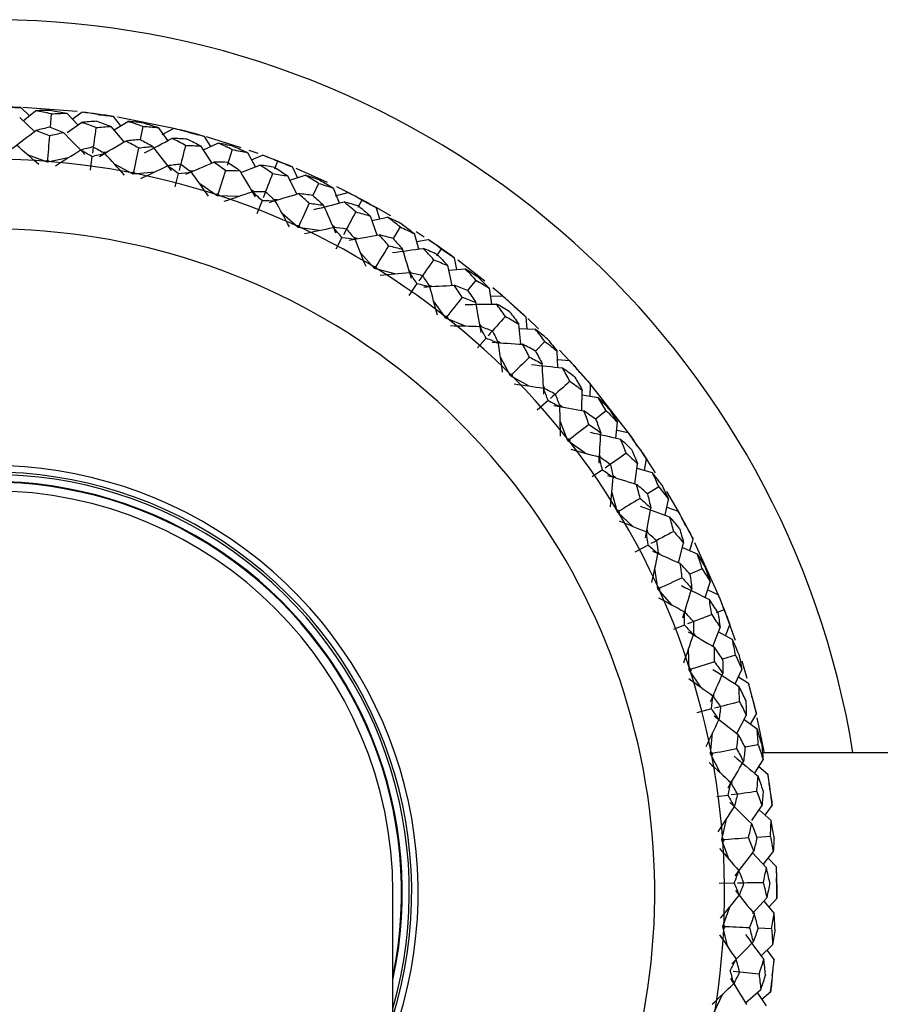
# Paper-space layout '_Top' of a CAD drawing. Header units: millimetres. Extents: x -25 to 96, y -233 to 25.
# Tile 5 of 7: x 1 to 25, y -3 to 25. Entities that reach past the tile are written whole.
import ezdxf

# ---------------------------------------------------------------- set-up
doc = ezdxf.new("R2010")
doc.units = ezdxf.units.MM

psp = doc.layouts.new('_Top')

# ---------------------------------------------------------------- linework, layer by layer
at = {"color": 7, "linetype": 'Continuous', "lineweight": 25}
for p, q in [((1.089, 22.247), (0.845, 22.484)), ((2.46, 22.365), (0.905, 22.482)), ((0.908, 22.103), (1.267, 22.39)), ((1.711, 22.303), (1.682, 21.92)), ((2.474, 21.983), (2.163, 22.321)), ((2.318, 22.153), (2.594, 22.35)), ((1.234, 21.795), (0.813, 22.194)), ((2.168, 21.772), (2.582, 22.058)), ((3.712, 21.962), (3.499, 22.226)), ((3.516, 21.841), (3.906, 22.083)), ((5.226, 21.885), (3.613, 22.208)), ((3.803, 21.496), (3.432, 21.942)), ((4.337, 21.944), (4.262, 21.567)), ((5.056, 21.536), (4.788, 21.909)), ((4.897, 21.71), (5.219, 21.886)), ((6.075, 21.271), (6.491, 21.466)), ((6.284, 21.369), (6.103, 21.657)), ((7.159, 21.331), (6.16, 21.64)), ((3.303, 21.204), (3.2, 21.196)), ((6.319, 20.895), (6.003, 21.382)), ((6.902, 21.277), (6.755, 20.825)), ((7.568, 20.787), (7.345, 21.189)), ((7.644, 21.162), (7.386, 21.253)), ((1.605, 20.916), (1.039, 21.129)), ((1.665, 20.937), (1.548, 20.946)), ((2.196, 21.041), (1.605, 20.916)), ((2.882, 21.083), (2.828, 20.69)), ((7.456, 20.989), (7.771, 21.115)), ((8.195, 20.945), (8.107, 20.72)), ((4.067, 20.579), (3.531, 20.858)), ((4.13, 20.593), (4.014, 20.616)), ((4.669, 20.633), (4.067, 20.579)), ((5.355, 20.594), (5.256, 20.213)), ((5.788, 20.665), (5.684, 20.669)), ((7.149, 20.626), (7.691, 20.834)), ((8.767, 20.476), (8.621, 20.783)), ((9.624, 20.338), (8.729, 20.738)), ((8.746, 20.001), (8.49, 20.522)), ((8.548, 20.404), (8.984, 20.548)), ((9.37, 20.311), (9.209, 19.963)), ((6.472, 19.954), (5.973, 20.294)), ((7.531, 20.07), (7.444, 20.127)), ((9.973, 19.746), (9.8, 20.171)), ((9.859, 19.952), (10.214, 20.048)), ((10.22, 20.045), (9.895, 20.208)), ((6.536, 19.96), (6.424, 19.996)), ((7.077, 19.936), (6.472, 19.954)), ((7.753, 19.817), (7.605, 19.438)), ((8.191, 19.835), (8.089, 19.852)), ((10.615, 19.829), (10.501, 19.616)), ((11.127, 19.295), (11.019, 19.617)), ((11.437, 19.377), (11.022, 19.616)), ((8.787, 19.048), (8.331, 19.445)), ((11.05, 18.826), (10.857, 19.374)), ((10.901, 19.249), (11.351, 19.341)), ((8.851, 19.047), (8.744, 19.096)), ((9.385, 18.959), (8.787, 19.048)), ((9.852, 19.039), (9.772, 19.106)), ((11.706, 19.061), (11.505, 18.733)), ((12.401, 18.774), (12.172, 18.924)), ((10.043, 18.76), (9.862, 18.424)), ((10.48, 18.727), (10.38, 18.756)), ((12.239, 18.428), (12.117, 18.87)), ((12.178, 18.65), (12.514, 18.699)), ((12.885, 18.434), (12.747, 18.236)), ((10.978, 17.875), (10.573, 18.323)), ((13.331, 17.844), (13.262, 18.176)), ((14.132, 17.509), (13.356, 18.107)), ((11.042, 17.866), (10.941, 17.928)), ((11.561, 17.716), (10.978, 17.875)), ((12.034, 17.74), (11.963, 17.816)), ((13.199, 17.387), (13.072, 17.954)), ((13.101, 17.825), (13.559, 17.863)), ((13.878, 17.542), (13.64, 17.241)), ((12.191, 17.441), (11.953, 17.101)), ((12.621, 17.356), (12.525, 17.396)), ((14.332, 16.851), (14.264, 17.305)), ((14.642, 17.084), (14.364, 17.318)), ((13.015, 16.451), (12.666, 16.944)), ((14.298, 17.079), (14.637, 17.088)), ((13.077, 16.435), (12.985, 16.508)), ((13.576, 16.224), (13.015, 16.451)), ((15.348, 16.142), (15.318, 16.48)), ((15.669, 16.148), (15.362, 16.439)), ((14.048, 16.192), (13.987, 16.276)), ((15.163, 15.704), (15.104, 16.281)), ((15.117, 16.15), (15.576, 16.134)), ((14.168, 15.877), (13.923, 15.602)), ((14.585, 15.742), (14.495, 15.793)), ((15.856, 15.778), (15.584, 15.507)), ((16.553, 15.24), (16.276, 15.535)), ((14.87, 14.796), (14.581, 15.327)), ((16.225, 15.038), (16.21, 15.496)), ((16.218, 15.268), (16.556, 15.237)), ((14.929, 14.773), (14.846, 14.856)), ((15.399, 14.505), (14.87, 14.796)), ((15.864, 14.417), (15.813, 14.507)), ((17.149, 14.213), (17.16, 14.553)), ((18.245, 13.166), (17.157, 14.556)), ((16.914, 13.8), (16.924, 14.381)), ((16.922, 14.249), (17.375, 14.178)), ((15.947, 14.09), (15.63, 13.81)), ((16.345, 13.906), (16.261, 13.968)), ((17.611, 13.792), (17.308, 13.555)), ((16.515, 12.934), (16.291, 13.495)), ((17.89, 13.013), (17.929, 13.47)), ((16.572, 12.903), (16.499, 12.996)), ((17.91, 13.243), (18.242, 13.172)), ((17.007, 12.582), (16.515, 12.934)), ((17.458, 12.439), (17.418, 12.535)), ((18.71, 12.085), (18.761, 12.421)), ((19.023, 12.015), (18.763, 12.418)), ((18.428, 11.703), (18.506, 12.278)), ((18.488, 12.148), (18.93, 12.024)), ((17.501, 12.105), (17.21, 11.904)), ((17.875, 11.875), (17.799, 11.946)), ((19.118, 11.612), (18.79, 11.413)), ((17.929, 10.89), (17.773, 11.474)), ((19.669, 10.925), (19.348, 11.485)), ((19.303, 10.806), (19.397, 11.255)), ((19.35, 11.032), (19.671, 10.922)), ((17.982, 10.853), (17.921, 10.953)), ((18.375, 10.482), (17.929, 10.89)), ((18.807, 10.287), (18.779, 10.387)), ((18.81, 9.95), (18.431, 9.749)), ((19.682, 9.441), (19.828, 10.003)), ((19.795, 9.876), (20.219, 9.7)), ((20.008, 9.788), (20.098, 10.115)), ((20.828, 8.513), (20.15, 10.011)), ((19.154, 9.678), (19.087, 9.757)), ((19.091, 8.693), (19.005, 9.291)), ((20.357, 9.269), (20.008, 9.11)), ((19.139, 8.65), (19.09, 8.757)), ((20.446, 8.447), (20.592, 8.882)), ((19.486, 8.235), (19.091, 8.693)), ((20.519, 8.666), (20.825, 8.519)), ((19.892, 7.991), (19.875, 8.093)), ((20.985, 8.091), (20.76, 8.004)), ((19.855, 7.655), (19.54, 7.534)), ((21.025, 7.352), (21.153, 7.667)), ((21.313, 7.21), (21.155, 7.664)), ((20.164, 7.345), (20.107, 7.431)), ((20.661, 7.047), (20.872, 7.588)), ((20.824, 7.465), (21.225, 7.241)), ((19.985, 6.374), (19.971, 6.978)), ((21.311, 6.797), (20.945, 6.68)), ((21.65, 6.126), (21.504, 6.619)), ((20.323, 5.873), (19.985, 6.374)), ((20.028, 6.326), (19.992, 6.438)), ((21.301, 5.969), (21.498, 6.384)), ((21.4, 6.178), (21.686, 5.996)), ((20.697, 5.582), (20.693, 5.686)), ((20.621, 5.253), (20.201, 5.146)), ((21.747, 4.814), (21.912, 5.111)), ((21.349, 4.554), (21.623, 5.066)), ((21.561, 4.95), (21.932, 4.68)), ((22.135, 4.038), (21.938, 4.998)), ((20.599, 3.965), (20.656, 4.567)), ((20.875, 3.428), (20.599, 3.965)), ((20.635, 3.912), (20.613, 4.028)), ((21.965, 4.228), (21.588, 4.156)), ((39.442, 4), (22.084, 4)), ((21.858, 3.408), (22.102, 3.797)), ((21.98, 3.604), (22.243, 3.389)), ((21.212, 3.095), (21.22, 3.198)), ((21.097, 2.778), (20.781, 2.736)), ((21.782, 2.061), (22.07, 2.473)), ((21.995, 2.365), (22.332, 2.053)), ((22.164, 2.208), (22.362, 2.484)), ((20.923, 1.501), (21.051, 2.092)), ((21.134, 0.935), (20.923, 1.501)), ((20.953, 1.444), (20.945, 1.562)), ((22.311, 1.601), (21.928, 1.573)), ((22.107, 0.799), (22.396, 1.156)), ((21.801, 1.127), (22.197, 0.703)), ((22.252, 0.979), (22.488, 0.734)), ((11.5, -220), (11.5, 0)), ((21.278, 0.263), (20.842, 0.257)), ((21.802, -0.61), (22.208, -0.155)), ((22.12, -0.253), (22.418, -0.603)), ((22.27, -0.429), (22.499, -0.179)), ((20.954, -0.984), (21.151, -0.412)), ((21.096, -1.572), (20.954, -0.984)), ((20.977, -1.044), (20.983, -0.926)), ((22.344, -1.049), (21.96, -1.031)), ((22.047, -1.821), (22.375, -1.501)), ((22.212, -1.66), (22.417, -1.931)), ((21.293, -2.673), (21.282, -2.57)), ((21.599, -3.165), (22.034, -2.78)), ((20.69, -3.455), (20.954, -2.911)), ((21.935, -2.867), (22.189, -3.25)), ((22.063, -3.06), (22.32, -2.838))]:
    psp.add_line(p, q, dxfattribs=at)
for radius, start, end in [(25, 9.2069, 242.6129), (22.5, 87.839, 90.1551), (22.5, 81.0654, 83.3894), (22.5, 74.2541, 76.5702), (21, 303.4796, 236.6369), (22.5, 67.4805, 69.8045), (22.5, 60.6692, 62.9853), (22.5, 53.8956, 56.2196), (22.5, 47.0843, 49.4004), (22.5, 40.3107, 42.6347), (22.5, 33.4994, 35.8155), (12.225, 340.1687, 199.8313), (11.75, 348.1597, 191.8403), (11.5, 0, 180), (22.5, 26.7258, 29.0498), (22.5, 19.9145, 22.2306), (22.5, 13.1409, 15.4649), (22.5, 6.3296, 8.6457), (22.5, 359.556, 1.88), (22.5, 352.7446, 355.0608)]:
    psp.add_arc((0, 0), radius, start, end, dxfattribs=at)
at = {"color": 8, "linetype": 'Continuous', "lineweight": 25}
for radius, start, end in [(19, 307.2478, 232.7522), (12.04, 342.7699, 197.2301), (11.971, 343.8752, 196.1248), (11.771, 347.6822, 192.3178)]:
    psp.add_arc((0, 0), radius, start, end, dxfattribs=at)
at = {"color": 7, "linetype": 'Continuous', "lineweight": 25}
for points in [[(0.389, 22.488), (0.541, 22.491), (0.693, 22.49), (0.845, 22.484)], [(1.719, 22.402), (1.568, 22.402), (1.417, 22.398), (1.267, 22.39)], [(1.711, 22.303), (1.563, 22.336), (1.415, 22.365), (1.267, 22.39)], [(1.711, 22.303), (1.862, 22.313), (2.013, 22.319), (2.163, 22.321)], [(1.719, 22.402), (1.867, 22.379), (2.016, 22.352), (2.163, 22.321)], [(3.046, 22.284), (2.896, 22.31), (2.745, 22.332), (2.594, 22.35)], [(3.019, 22.09), (2.874, 22.083), (2.728, 22.073), (2.582, 22.058)], [(2.994, 21.907), (2.857, 21.961), (2.72, 22.011), (2.582, 22.058)], [(3.019, 22.09), (3.157, 22.044), (3.295, 21.995), (3.432, 21.942)], [(3.046, 22.284), (3.197, 22.269), (3.348, 22.25), (3.499, 22.226)], [(4.337, 21.944), (4.194, 21.994), (4.05, 22.041), (3.906, 22.083)], [(4.356, 22.041), (4.206, 22.059), (4.056, 22.073), (3.906, 22.083)], [(4.356, 22.041), (4.501, 22.001), (4.645, 21.957), (4.788, 21.909)], [(0.582, 21.302), (0.813, 21.478), (1.045, 21.652), (1.277, 21.827)], [(1.682, 21.92), (1.547, 21.892), (1.412, 21.861), (1.277, 21.827)], [(1.663, 21.676), (1.534, 21.729), (1.405, 21.78), (1.277, 21.827)], [(1.663, 21.676), (1.798, 21.709), (1.933, 21.739), (2.067, 21.766)], [(1.682, 21.92), (1.81, 21.872), (1.939, 21.821), (2.067, 21.766)], [(2.675, 21.142), (2.473, 21.35), (2.27, 21.558), (2.067, 21.766)], [(2.994, 21.907), (2.961, 21.665), (2.928, 21.421), (2.894, 21.174)], [(2.994, 21.907), (3.141, 21.922), (3.287, 21.934), (3.432, 21.942)], [(4.337, 21.944), (4.488, 21.936), (4.638, 21.924), (4.788, 21.909)], [(5.66, 21.767), (5.514, 21.811), (5.367, 21.851), (5.219, 21.886)], [(5.66, 21.767), (5.809, 21.735), (5.956, 21.698), (6.103, 21.657)], [(1.663, 21.676), (1.644, 21.425), (1.624, 21.171), (1.605, 20.916)], [(3.097, 21.084), (3.347, 21.231), (3.598, 21.377), (3.849, 21.523)], [(4.262, 21.567), (4.125, 21.555), (3.988, 21.541), (3.849, 21.523)], [(4.215, 21.327), (4.093, 21.395), (3.971, 21.461), (3.849, 21.523)], [(4.262, 21.567), (4.384, 21.504), (4.506, 21.438), (4.627, 21.369)], [(4.384, 21.181), (4.647, 21.32), (4.91, 21.459), (5.173, 21.598)], [(5.564, 21.4), (5.434, 21.469), (5.304, 21.535), (5.173, 21.598)], [(5.611, 21.578), (5.466, 21.588), (5.32, 21.595), (5.173, 21.598)], [(5.611, 21.578), (5.743, 21.516), (5.873, 21.451), (6.003, 21.382)], [(6.902, 21.277), (6.766, 21.344), (6.629, 21.407), (6.491, 21.466)], [(6.932, 21.371), (6.786, 21.407), (6.639, 21.439), (6.491, 21.466)], [(1.362, 20.848), (1.15, 21.034), (0.938, 21.219), (0.725, 21.403)], [(1.834, 20.812), (2.072, 20.963), (2.31, 21.113), (2.548, 21.263)], [(2.919, 21.355), (2.796, 21.327), (2.672, 21.296), (2.548, 21.263)], [(2.882, 21.083), (2.771, 21.145), (2.66, 21.205), (2.548, 21.263)], [(2.882, 21.083), (3.005, 21.113), (3.128, 21.141), (3.251, 21.167)], [(2.919, 21.355), (3.03, 21.295), (3.14, 21.232), (3.251, 21.167)], [(3.818, 20.541), (3.629, 20.75), (3.441, 20.959), (3.251, 21.167)], [(4.215, 21.327), (4.166, 21.08), (4.117, 20.83), (4.067, 20.579)], [(4.215, 21.327), (4.353, 21.344), (4.491, 21.358), (4.627, 21.369)], [(5.156, 20.677), (4.98, 20.908), (4.804, 21.139), (4.627, 21.369)], [(5.564, 21.4), (5.503, 21.163), (5.441, 20.924), (5.378, 20.683)], [(5.564, 21.4), (5.712, 21.397), (5.858, 21.391), (6.003, 21.382)], [(6.902, 21.277), (7.051, 21.251), (7.199, 21.222), (7.345, 21.189)], [(6.932, 21.371), (7.072, 21.314), (7.21, 21.253), (7.345, 21.189)], [(1.609, 20.968), (1.588, 20.961), (1.568, 20.953), (1.548, 20.946)], [(1.609, 20.968), (1.627, 20.958), (1.646, 20.947), (1.665, 20.937)], [(5.569, 20.57), (5.835, 20.686), (6.101, 20.801), (6.368, 20.916)], [(6.783, 20.912), (6.646, 20.916), (6.507, 20.918), (6.368, 20.916)], [(6.708, 20.679), (6.595, 20.761), (6.482, 20.84), (6.368, 20.916)], [(6.783, 20.912), (6.897, 20.835), (7.01, 20.755), (7.122, 20.672)], [(8.195, 20.945), (8.055, 21.006), (7.914, 21.063), (7.771, 21.115)], [(8.195, 20.945), (8.339, 20.895), (8.481, 20.841), (8.621, 20.783)], [(4.077, 20.631), (4.056, 20.626), (4.035, 20.621), (4.014, 20.616)], [(4.077, 20.631), (4.095, 20.618), (4.112, 20.606), (4.13, 20.593)], [(4.283, 20.449), (4.537, 20.571), (4.791, 20.692), (5.045, 20.813)], [(5.424, 20.86), (5.299, 20.847), (5.172, 20.831), (5.045, 20.813)], [(5.355, 20.594), (5.252, 20.669), (5.149, 20.742), (5.045, 20.813)], [(5.355, 20.594), (5.481, 20.61), (5.607, 20.623), (5.732, 20.634)], [(5.424, 20.86), (5.527, 20.787), (5.63, 20.712), (5.732, 20.634)], [(6.22, 19.945), (6.058, 20.175), (5.895, 20.405), (5.732, 20.634)], [(6.708, 20.679), (6.63, 20.439), (6.551, 20.197), (6.472, 19.954)], [(6.708, 20.679), (6.847, 20.679), (6.985, 20.677), (7.122, 20.672)], [(7.566, 19.922), (7.418, 20.172), (7.271, 20.422), (7.122, 20.672)], [(8.056, 20.591), (7.936, 20.676), (7.814, 20.757), (7.691, 20.834)], [(8.123, 20.763), (7.981, 20.79), (7.836, 20.814), (7.691, 20.834)], [(8.123, 20.763), (8.247, 20.686), (8.369, 20.606), (8.49, 20.522)], [(8.056, 20.591), (7.967, 20.364), (7.877, 20.134), (7.786, 19.901)], [(8.056, 20.591), (8.202, 20.571), (8.347, 20.548), (8.49, 20.522)], [(9.37, 20.311), (9.243, 20.394), (9.114, 20.473), (8.984, 20.548)], [(9.411, 20.401), (9.27, 20.454), (9.128, 20.503), (8.984, 20.548)], [(9.37, 20.311), (9.515, 20.268), (9.658, 20.222), (9.8, 20.171)], [(9.411, 20.401), (9.543, 20.328), (9.673, 20.252), (9.8, 20.171)], [(6.671, 19.799), (6.938, 19.89), (7.205, 19.98), (7.472, 20.07)], [(7.853, 20.072), (7.727, 20.074), (7.6, 20.073), (7.472, 20.07)], [(7.753, 19.817), (7.66, 19.903), (7.566, 19.987), (7.472, 20.07)], [(7.853, 20.072), (7.947, 19.988), (8.04, 19.901), (8.132, 19.811)], [(10.615, 19.829), (10.483, 19.906), (10.35, 19.979), (10.214, 20.048)], [(6.489, 20.004), (6.467, 20.001), (6.446, 19.999), (6.424, 19.996)], [(6.489, 20.004), (6.505, 19.989), (6.521, 19.975), (6.536, 19.96)], [(7.753, 19.817), (7.88, 19.817), (8.007, 19.815), (8.132, 19.811)], [(7.963, 19.767), (8.24, 19.85), (8.519, 19.934), (8.797, 20.016)], [(8.536, 19.069), (8.402, 19.317), (8.267, 19.564), (8.132, 19.811)], [(9.107, 19.741), (9.004, 19.835), (8.901, 19.927), (8.797, 20.016)], [(9.209, 19.963), (9.073, 19.983), (8.936, 20.001), (8.797, 20.016)], [(9.209, 19.963), (9.313, 19.873), (9.416, 19.78), (9.517, 19.684)], [(9.236, 19.559), (9.524, 19.633), (9.813, 19.706), (10.101, 19.778)], [(10.435, 19.494), (10.325, 19.592), (10.214, 19.687), (10.101, 19.778)], [(10.522, 19.656), (10.383, 19.701), (10.243, 19.741), (10.101, 19.778)], [(10.615, 19.829), (10.751, 19.762), (10.886, 19.692), (11.019, 19.617)], [(9.107, 19.741), (9.001, 19.512), (8.894, 19.281), (8.787, 19.048)], [(9.107, 19.741), (9.245, 19.724), (9.382, 19.706), (9.517, 19.684)], [(9.869, 18.887), (9.752, 19.153), (9.635, 19.419), (9.517, 19.684)], [(10.435, 19.494), (10.32, 19.278), (10.203, 19.061), (10.086, 18.841)], [(10.435, 19.494), (10.578, 19.457), (10.719, 19.417), (10.857, 19.374)], [(10.522, 19.656), (10.636, 19.565), (10.748, 19.471), (10.857, 19.374)], [(11.706, 19.061), (11.59, 19.158), (11.471, 19.251), (11.351, 19.341)], [(11.758, 19.145), (11.624, 19.214), (11.489, 19.28), (11.351, 19.341)], [(8.809, 19.096), (8.787, 19.096), (8.766, 19.096), (8.744, 19.096)], [(8.809, 19.096), (8.823, 19.079), (8.837, 19.063), (8.851, 19.047)], [(8.966, 18.871), (9.242, 18.93), (9.517, 18.988), (9.793, 19.045)], [(10.043, 18.76), (9.96, 18.857), (9.877, 18.952), (9.793, 19.045)], [(10.172, 19.002), (10.047, 19.019), (9.921, 19.033), (9.793, 19.045)], [(10.172, 19.002), (10.255, 18.907), (10.337, 18.81), (10.418, 18.711)], [(11.706, 19.061), (11.845, 19.001), (11.982, 18.937), (12.117, 18.87)], [(11.758, 19.145), (11.88, 19.057), (12, 18.965), (12.117, 18.87)], [(10.043, 18.76), (10.169, 18.746), (10.294, 18.729), (10.418, 18.711)], [(10.245, 18.686), (10.53, 18.736), (10.816, 18.786), (11.103, 18.835)], [(10.731, 17.926), (10.627, 18.188), (10.523, 18.449), (10.418, 18.711)], [(11.377, 18.525), (11.287, 18.631), (11.195, 18.735), (11.103, 18.835)], [(11.505, 18.733), (11.373, 18.77), (11.239, 18.804), (11.103, 18.835)], [(11.505, 18.733), (11.598, 18.632), (11.689, 18.528), (11.778, 18.42)], [(12.885, 18.434), (12.764, 18.526), (12.64, 18.615), (12.514, 18.699)], [(11.377, 18.525), (11.245, 18.31), (11.112, 18.093), (10.978, 17.875)], [(11.377, 18.525), (11.513, 18.493), (11.647, 18.458), (11.778, 18.42)], [(11.485, 18.329), (11.78, 18.368), (12.074, 18.407), (12.369, 18.445)], [(12.033, 17.588), (11.949, 17.865), (11.864, 18.143), (11.778, 18.42)], [(12.668, 18.123), (12.57, 18.233), (12.471, 18.341), (12.369, 18.445)], [(12.773, 18.274), (12.641, 18.334), (12.506, 18.391), (12.369, 18.445)], [(12.885, 18.434), (13.013, 18.352), (13.139, 18.266), (13.262, 18.176)], [(12.668, 18.123), (12.527, 17.922), (12.386, 17.72), (12.243, 17.516)], [(12.668, 18.123), (12.805, 18.069), (12.94, 18.013), (13.072, 17.954)], [(12.773, 18.274), (12.875, 18.17), (12.975, 18.063), (13.072, 17.954)], [(11.006, 17.92), (10.984, 17.923), (10.963, 17.925), (10.941, 17.928)], [(11.006, 17.92), (11.018, 17.902), (11.03, 17.884), (11.042, 17.866)], [(13.878, 17.542), (13.774, 17.652), (13.668, 17.759), (13.559, 17.863)], [(13.94, 17.62), (13.815, 17.705), (13.688, 17.785), (13.559, 17.863)], [(11.135, 17.678), (11.415, 17.704), (11.696, 17.729), (11.977, 17.753)], [(12.191, 17.441), (12.121, 17.547), (12.049, 17.651), (11.977, 17.753)], [(12.348, 17.666), (12.226, 17.697), (12.102, 17.726), (11.977, 17.753)], [(12.348, 17.666), (12.419, 17.562), (12.489, 17.456), (12.558, 17.347)], [(13.878, 17.542), (14.01, 17.466), (14.138, 17.387), (14.264, 17.305)], [(13.94, 17.62), (14.051, 17.518), (14.159, 17.413), (14.264, 17.305)], [(12.191, 17.441), (12.314, 17.411), (12.437, 17.38), (12.558, 17.347)], [(12.383, 17.343), (12.672, 17.359), (12.962, 17.375), (13.253, 17.39)], [(12.776, 16.531), (12.704, 16.803), (12.631, 17.075), (12.558, 17.347)], [(13.489, 17.049), (13.411, 17.166), (13.333, 17.279), (13.253, 17.39)], [(13.64, 17.241), (13.513, 17.293), (13.384, 17.343), (13.253, 17.39)], [(13.64, 17.241), (13.72, 17.129), (13.798, 17.015), (13.874, 16.898)], [(13.489, 17.049), (13.332, 16.852), (13.174, 16.652), (13.015, 16.451)], [(13.489, 17.049), (13.619, 17.001), (13.748, 16.951), (13.874, 16.898)], [(14.975, 16.781), (14.866, 16.887), (14.753, 16.989), (14.637, 17.088)], [(13.572, 16.842), (13.869, 16.846), (14.167, 16.85), (14.464, 16.853)], [(14.029, 16.041), (13.978, 16.327), (13.926, 16.612), (13.874, 16.898)], [(14.722, 16.497), (14.638, 16.619), (14.552, 16.737), (14.464, 16.853)], [(14.845, 16.635), (14.72, 16.71), (14.594, 16.783), (14.464, 16.853)], [(14.975, 16.781), (15.092, 16.684), (15.207, 16.584), (15.318, 16.48)], [(13.048, 16.492), (13.027, 16.498), (13.006, 16.503), (12.985, 16.508)], [(13.048, 16.492), (13.058, 16.473), (13.068, 16.454), (13.077, 16.435)], [(14.722, 16.497), (14.559, 16.315), (14.395, 16.131), (14.229, 15.945)], [(14.722, 16.497), (14.852, 16.428), (14.979, 16.356), (15.104, 16.281)], [(14.845, 16.635), (14.934, 16.52), (15.02, 16.402), (15.104, 16.281)], [(13.148, 16.237), (13.429, 16.229), (13.711, 16.221), (13.992, 16.212)], [(14.168, 15.877), (14.111, 15.99), (14.052, 16.102), (13.992, 16.212)], [(14.351, 16.081), (14.233, 16.127), (14.114, 16.17), (13.992, 16.212)], [(14.351, 16.081), (14.409, 15.97), (14.466, 15.856), (14.521, 15.74)], [(15.856, 15.778), (15.766, 15.899), (15.672, 16.018), (15.576, 16.134)], [(15.926, 15.848), (15.812, 15.946), (15.696, 16.042), (15.576, 16.134)], [(14.168, 15.877), (14.287, 15.833), (14.405, 15.787), (14.521, 15.74)], [(15.926, 15.848), (16.024, 15.733), (16.119, 15.616), (16.21, 15.496)], [(14.347, 15.757), (14.637, 15.739), (14.926, 15.72), (15.216, 15.701)], [(14.642, 14.904), (14.602, 15.183), (14.562, 15.461), (14.521, 15.74)], [(15.41, 15.334), (15.348, 15.459), (15.283, 15.581), (15.216, 15.701)], [(15.584, 15.507), (15.464, 15.574), (15.341, 15.638), (15.216, 15.701)], [(15.856, 15.778), (15.977, 15.687), (16.095, 15.593), (16.21, 15.496)], [(15.41, 15.334), (15.231, 15.156), (15.051, 14.977), (14.87, 14.796)], [(15.41, 15.334), (15.534, 15.271), (15.656, 15.206), (15.775, 15.139)], [(15.584, 15.507), (15.65, 15.386), (15.714, 15.264), (15.775, 15.139)], [(16.855, 14.892), (16.758, 15.01), (16.659, 15.125), (16.556, 15.237)], [(15.469, 15.119), (15.764, 15.088), (16.06, 15.056), (16.356, 15.023)], [(15.828, 14.269), (15.811, 14.559), (15.794, 14.849), (15.775, 15.139)], [(16.57, 14.64), (16.501, 14.771), (16.43, 14.898), (16.356, 15.023)], [(16.708, 14.762), (16.593, 14.852), (16.476, 14.939), (16.356, 15.023)], [(14.907, 14.833), (14.887, 14.841), (14.867, 14.849), (14.846, 14.856)], [(14.907, 14.833), (14.914, 14.813), (14.922, 14.793), (14.929, 14.773)], [(16.708, 14.762), (16.783, 14.638), (16.855, 14.51), (16.924, 14.381)], [(16.855, 14.892), (16.96, 14.782), (17.062, 14.669), (17.16, 14.553)], [(14.976, 14.568), (15.254, 14.527), (15.533, 14.486), (15.812, 14.444)], [(15.947, 14.09), (15.903, 14.209), (15.858, 14.327), (15.812, 14.444)], [(16.152, 14.271), (16.041, 14.33), (15.927, 14.388), (15.812, 14.444)], [(16.57, 14.64), (16.387, 14.479), (16.202, 14.315), (16.015, 14.15)], [(16.57, 14.64), (16.691, 14.556), (16.809, 14.469), (16.924, 14.381)], [(16.152, 14.271), (16.197, 14.153), (16.24, 14.034), (16.281, 13.912)], [(17.611, 13.792), (17.535, 13.923), (17.457, 14.052), (17.375, 14.178)], [(17.689, 13.853), (17.587, 13.964), (17.483, 14.073), (17.375, 14.178)], [(15.947, 14.09), (16.06, 14.032), (16.171, 13.973), (16.281, 13.912)], [(16.11, 13.95), (16.395, 13.897), (16.681, 13.844), (16.966, 13.791)], [(16.302, 13.068), (16.295, 13.349), (16.289, 13.63), (16.281, 13.912)], [(17.689, 13.853), (17.773, 13.728), (17.853, 13.6), (17.929, 13.47)], [(17.116, 13.404), (17.068, 13.535), (17.018, 13.664), (16.966, 13.791)], [(17.308, 13.555), (17.197, 13.635), (17.083, 13.714), (16.966, 13.791)], [(17.308, 13.555), (17.36, 13.427), (17.409, 13.298), (17.455, 13.166)], [(17.611, 13.792), (17.72, 13.687), (17.826, 13.58), (17.929, 13.47)], [(17.116, 13.404), (16.917, 13.249), (16.717, 13.092), (16.515, 12.934)], [(17.116, 13.404), (17.232, 13.326), (17.345, 13.247), (17.455, 13.166)], [(16.557, 12.966), (16.538, 12.976), (16.518, 12.986), (16.499, 12.996)], [(17.148, 13.183), (17.438, 13.117), (17.728, 13.051), (18.018, 12.984)], [(17.404, 12.297), (17.422, 12.587), (17.439, 12.876), (17.455, 13.166)], [(18.185, 12.578), (18.132, 12.715), (18.077, 12.851), (18.018, 12.984)], [(18.337, 12.683), (18.234, 12.785), (18.127, 12.886), (18.018, 12.984)], [(18.498, 12.794), (18.416, 12.922), (18.331, 13.048), (18.242, 13.172)], [(16.557, 12.966), (16.562, 12.945), (16.567, 12.924), (16.572, 12.903)], [(16.594, 12.694), (16.866, 12.621), (17.137, 12.547), (17.409, 12.472)], [(18.498, 12.794), (18.589, 12.672), (18.677, 12.548), (18.761, 12.421)], [(17.501, 12.105), (17.472, 12.228), (17.441, 12.351), (17.409, 12.472)], [(17.727, 12.261), (17.623, 12.332), (17.517, 12.403), (17.409, 12.472)], [(18.185, 12.578), (17.984, 12.439), (17.781, 12.298), (17.576, 12.156)], [(18.185, 12.578), (18.295, 12.48), (18.402, 12.38), (18.506, 12.278)], [(18.337, 12.683), (18.396, 12.55), (18.453, 12.415), (18.506, 12.278)], [(17.727, 12.261), (17.757, 12.138), (17.786, 12.014), (17.812, 11.889)], [(17.501, 12.105), (17.607, 12.034), (17.71, 11.962), (17.812, 11.889)], [(17.647, 11.946), (17.924, 11.861), (18.201, 11.774), (18.478, 11.687)], [(17.733, 11.048), (17.76, 11.328), (17.786, 11.608), (17.812, 11.889)], [(19.118, 11.612), (19.059, 11.751), (18.996, 11.889), (18.93, 12.024)], [(19.203, 11.663), (19.115, 11.786), (19.025, 11.906), (18.93, 12.024)], [(18.581, 11.286), (18.549, 11.421), (18.515, 11.555), (18.478, 11.687)], [(18.79, 11.413), (18.689, 11.506), (18.585, 11.597), (18.478, 11.687)], [(19.118, 11.612), (19.215, 11.495), (19.308, 11.376), (19.397, 11.255)], [(19.203, 11.663), (19.271, 11.529), (19.336, 11.393), (19.397, 11.255)], [(18.581, 11.286), (18.365, 11.155), (18.148, 11.023), (17.929, 10.89)], [(18.581, 11.286), (18.687, 11.195), (18.79, 11.103), (18.89, 11.01)], [(18.79, 11.413), (18.826, 11.28), (18.859, 11.146), (18.89, 11.01)], [(18.587, 11.062), (18.867, 10.963), (19.147, 10.862), (19.427, 10.761)], [(18.737, 10.152), (18.788, 10.438), (18.839, 10.724), (18.89, 11.01)], [(17.974, 10.917), (17.956, 10.929), (17.938, 10.941), (17.921, 10.953)], [(17.974, 10.917), (17.977, 10.896), (17.979, 10.874), (17.982, 10.853)], [(19.545, 10.339), (19.509, 10.482), (19.47, 10.623), (19.427, 10.761)], [(19.708, 10.425), (19.618, 10.539), (19.524, 10.651), (19.427, 10.761)], [(19.881, 10.516), (19.815, 10.654), (19.745, 10.789), (19.671, 10.922)], [(17.979, 10.643), (18.24, 10.538), (18.501, 10.432), (18.762, 10.325)], [(19.881, 10.516), (19.957, 10.385), (20.03, 10.251), (20.098, 10.115)], [(18.81, 9.95), (18.796, 10.076), (18.78, 10.201), (18.762, 10.325)], [(19.052, 10.078), (18.958, 10.162), (18.861, 10.244), (18.762, 10.325)], [(19.545, 10.339), (19.329, 10.224), (19.111, 10.109), (18.89, 9.992)], [(19.545, 10.339), (19.643, 10.228), (19.737, 10.117), (19.828, 10.003)], [(19.708, 10.425), (19.752, 10.286), (19.792, 10.145), (19.828, 10.003)], [(18.81, 9.95), (18.906, 9.867), (19.001, 9.783), (19.093, 9.699)], [(19.052, 10.078), (19.068, 9.953), (19.082, 9.827), (19.093, 9.699)], [(18.915, 8.873), (18.975, 9.148), (19.034, 9.423), (19.093, 9.699)], [(18.936, 9.775), (19.201, 9.657), (19.466, 9.539), (19.731, 9.42)], [(20.357, 9.269), (20.315, 9.415), (20.269, 9.558), (20.219, 9.7)], [(20.448, 9.31), (20.375, 9.443), (20.299, 9.572), (20.219, 9.7)], [(19.785, 9.009), (19.77, 9.147), (19.752, 9.284), (19.731, 9.42)], [(20.008, 9.11), (19.919, 9.215), (19.826, 9.318), (19.731, 9.42)], [(20.448, 9.31), (20.5, 9.169), (20.548, 9.026), (20.592, 8.882)], [(20.008, 9.11), (20.028, 8.974), (20.045, 8.837), (20.06, 8.698)], [(20.357, 9.269), (20.439, 9.142), (20.518, 9.013), (20.592, 8.882)], [(19.139, 8.715), (19.123, 8.729), (19.107, 8.743), (19.09, 8.757)], [(19.785, 9.009), (19.556, 8.904), (19.324, 8.799), (19.091, 8.693)], [(19.765, 8.786), (20.031, 8.654), (20.298, 8.521), (20.564, 8.388)], [(19.785, 9.009), (19.88, 8.906), (19.971, 8.803), (20.06, 8.698)], [(19.139, 8.715), (19.139, 8.693), (19.139, 8.671), (19.139, 8.65)], [(19.806, 7.865), (19.891, 8.142), (19.975, 8.42), (20.06, 8.698)], [(20.985, 8.091), (20.936, 8.235), (20.883, 8.378), (20.825, 8.519)], [(19.111, 8.441), (19.358, 8.306), (19.605, 8.17), (19.851, 8.034)], [(20.631, 7.955), (20.612, 8.101), (20.589, 8.245), (20.564, 8.388)], [(20.803, 8.021), (20.727, 8.145), (20.647, 8.267), (20.564, 8.388)], [(19.855, 7.655), (19.856, 7.782), (19.854, 7.909), (19.851, 8.034)], [(20.111, 7.754), (20.027, 7.848), (19.94, 7.941), (19.851, 8.034)], [(20.631, 7.955), (20.403, 7.867), (20.172, 7.778), (19.94, 7.688)], [(20.631, 7.955), (20.715, 7.833), (20.795, 7.711), (20.872, 7.588)], [(20.803, 8.021), (20.83, 7.878), (20.853, 7.733), (20.872, 7.588)], [(20.985, 8.091), (21.046, 7.951), (21.102, 7.81), (21.153, 7.667)], [(19.855, 7.655), (19.941, 7.562), (20.025, 7.467), (20.106, 7.372)], [(20.111, 7.754), (20.112, 7.628), (20.11, 7.501), (20.106, 7.372)], [(19.832, 6.574), (19.924, 6.839), (20.015, 7.106), (20.106, 7.372)], [(19.959, 7.467), (20.208, 7.319), (20.458, 7.17), (20.707, 7.02)], [(21.311, 6.797), (21.286, 6.946), (21.257, 7.094), (21.225, 7.241)], [(21.405, 6.827), (21.349, 6.966), (21.289, 7.104), (21.225, 7.241)], [(20.712, 6.606), (20.713, 6.745), (20.711, 6.883), (20.707, 7.02)], [(20.945, 6.68), (20.869, 6.794), (20.789, 6.907), (20.707, 7.02)], [(21.311, 6.797), (21.377, 6.66), (21.439, 6.523), (21.498, 6.384)], [(21.405, 6.827), (21.44, 6.68), (21.471, 6.533), (21.498, 6.384)], [(20.712, 6.606), (20.472, 6.529), (20.229, 6.452), (19.985, 6.374)], [(20.712, 6.606), (20.794, 6.492), (20.872, 6.379), (20.947, 6.265)], [(20.945, 6.68), (20.949, 6.542), (20.95, 6.404), (20.947, 6.265)], [(20.035, 6.39), (20.021, 6.406), (20.007, 6.422), (19.992, 6.438)], [(20.035, 6.39), (20.033, 6.368), (20.03, 6.347), (20.028, 6.326)], [(20.597, 5.467), (20.714, 5.733), (20.831, 5.998), (20.947, 6.265)], [(20.665, 6.387), (20.914, 6.224), (21.163, 6.061), (21.411, 5.897)], [(19.976, 6.122), (20.205, 5.958), (20.434, 5.794), (20.662, 5.63)], [(21.795, 5.552), (21.763, 5.701), (21.727, 5.849), (21.686, 5.996)], [(21.427, 5.459), (21.425, 5.606), (21.42, 5.752), (21.411, 5.897)], [(21.605, 5.504), (21.544, 5.636), (21.48, 5.767), (21.411, 5.897)], [(20.621, 5.253), (20.637, 5.379), (20.65, 5.505), (20.662, 5.63)], [(20.887, 5.321), (20.814, 5.424), (20.74, 5.527), (20.662, 5.63)], [(21.427, 5.459), (21.19, 5.398), (20.951, 5.337), (20.709, 5.276)], [(21.427, 5.459), (21.496, 5.328), (21.561, 5.197), (21.623, 5.066)], [(21.605, 5.504), (21.615, 5.359), (21.621, 5.213), (21.623, 5.066)], [(21.795, 5.552), (21.838, 5.407), (21.877, 5.259), (21.912, 5.111)], [(20.621, 5.253), (20.695, 5.15), (20.767, 5.047), (20.837, 4.943)], [(20.887, 5.321), (20.873, 5.196), (20.856, 5.07), (20.837, 4.943)], [(20.47, 4.182), (20.593, 4.435), (20.715, 4.689), (20.837, 4.943)], [(20.702, 5.054), (20.932, 4.877), (21.162, 4.7), (21.391, 4.522)], [(21.348, 4.11), (21.365, 4.248), (21.38, 4.385), (21.391, 4.522)], [(21.588, 4.156), (21.526, 4.278), (21.46, 4.4), (21.391, 4.522)], [(21.965, 4.228), (21.958, 4.38), (21.947, 4.53), (21.932, 4.68)], [(22.063, 4.247), (22.023, 4.393), (21.98, 4.537), (21.932, 4.68)], [(22.063, 4.247), (22.08, 4.097), (22.093, 3.947), (22.102, 3.797)], [(21.348, 4.11), (21.1, 4.062), (20.85, 4.014), (20.599, 3.965)], [(20.65, 3.975), (20.638, 3.993), (20.626, 4.01), (20.613, 4.028)], [(20.65, 3.975), (20.646, 3.954), (20.64, 3.933), (20.635, 3.912)], [(21.348, 4.11), (21.415, 3.988), (21.48, 3.865), (21.541, 3.743)], [(21.588, 4.156), (21.576, 4.019), (21.56, 3.881), (21.541, 3.743)], [(21.965, 4.228), (22.015, 4.085), (22.06, 3.941), (22.102, 3.797)], [(20.559, 3.716), (20.768, 3.527), (20.975, 3.337), (21.183, 3.146)], [(21.099, 2.993), (21.247, 3.242), (21.394, 3.493), (21.541, 3.743)], [(21.276, 3.898), (21.504, 3.707), (21.731, 3.515), (21.958, 3.323)], [(22.299, 2.936), (22.285, 3.087), (22.266, 3.238), (22.243, 3.389)], [(21.097, 2.778), (21.128, 2.901), (21.157, 3.024), (21.183, 3.146)], [(21.369, 2.813), (21.31, 2.924), (21.248, 3.036), (21.183, 3.146)], [(21.922, 2.886), (21.938, 3.033), (21.95, 3.178), (21.958, 3.323)], [(22.105, 2.91), (22.06, 3.049), (22.011, 3.186), (21.958, 3.323)], [(21.922, 2.886), (21.68, 2.854), (21.435, 2.822), (21.188, 2.789)], [(21.922, 2.886), (21.975, 2.749), (22.025, 2.611), (22.07, 2.473)], [(22.105, 2.91), (22.097, 2.765), (22.086, 2.619), (22.07, 2.473)], [(22.299, 2.936), (22.324, 2.786), (22.346, 2.635), (22.362, 2.484)], [(21.097, 2.778), (21.159, 2.666), (21.218, 2.555), (21.276, 2.443)], [(21.155, 2.57), (21.362, 2.367), (21.569, 2.164), (21.776, 1.96)], [(21.369, 2.813), (21.341, 2.691), (21.309, 2.567), (21.276, 2.443)], [(20.821, 1.732), (20.973, 1.968), (21.124, 2.206), (21.276, 2.443)], [(22.311, 1.601), (22.322, 1.752), (22.329, 1.903), (22.332, 2.053)], [(22.41, 1.608), (22.388, 1.757), (22.362, 1.905), (22.332, 2.053)], [(21.684, 1.556), (21.718, 1.691), (21.748, 1.826), (21.776, 1.96)], [(21.928, 1.573), (21.881, 1.702), (21.83, 1.831), (21.776, 1.96)], [(21.684, 1.556), (21.432, 1.538), (21.179, 1.52), (20.923, 1.501)], [(20.976, 1.505), (20.965, 1.524), (20.955, 1.543), (20.945, 1.562)], [(20.976, 1.505), (20.968, 1.485), (20.961, 1.465), (20.953, 1.444)], [(21.684, 1.556), (21.737, 1.427), (21.786, 1.298), (21.833, 1.169)], [(21.928, 1.573), (21.899, 1.439), (21.868, 1.304), (21.833, 1.169)], [(22.311, 1.601), (22.343, 1.453), (22.372, 1.305), (22.396, 1.156)], [(22.41, 1.608), (22.41, 1.457), (22.405, 1.307), (22.396, 1.156)], [(20.855, 1.259), (21.039, 1.046), (21.223, 0.833), (21.407, 0.619)], [(21.305, 0.476), (21.481, 0.707), (21.657, 0.938), (21.833, 1.169)], [(21.278, 0.263), (21.323, 0.382), (21.366, 0.5), (21.407, 0.619)], [(21.552, 0.266), (21.506, 0.384), (21.458, 0.501), (21.407, 0.619)], [(22.109, 0.273), (22.142, 0.417), (22.172, 0.56), (22.197, 0.703)], [(22.294, 0.275), (22.266, 0.418), (22.233, 0.561), (22.197, 0.703)], [(22.49, 0.278), (22.493, 0.43), (22.493, 0.582), (22.488, 0.734)], [(21.278, 0.263), (21.326, 0.145), (21.372, 0.028), (21.415, -0.09)], [(21.31, 0.05), (21.492, -0.176), (21.674, -0.403), (21.855, -0.629)], [(22.109, 0.273), (21.865, 0.27), (21.618, 0.267), (21.369, 0.264)], [(21.552, 0.266), (21.509, 0.148), (21.463, 0.029), (21.415, -0.09)], [(22.109, 0.273), (22.146, 0.13), (22.179, -0.012), (22.208, -0.155)], [(22.294, 0.275), (22.269, 0.132), (22.24, -0.011), (22.208, -0.155)], [(22.49, 0.278), (22.497, 0.126), (22.5, -0.026), (22.499, -0.179)], [(20.879, -0.743), (21.058, -0.526), (21.237, -0.308), (21.415, -0.09)], [(21.716, -1.02), (21.765, -0.889), (21.812, -0.759), (21.855, -0.629)], [(21.96, -1.031), (21.928, -0.898), (21.893, -0.764), (21.855, -0.629)], [(22.344, -1.049), (22.373, -0.901), (22.397, -0.752), (22.418, -0.603)], [(22.443, -1.054), (22.439, -0.903), (22.43, -0.753), (22.418, -0.603)], [(21.716, -1.02), (21.464, -1.008), (21.21, -0.996), (20.954, -0.984)], [(21.006, -0.986), (20.997, -1.006), (20.987, -1.025), (20.977, -1.044)], [(21.006, -0.986), (20.999, -0.966), (20.991, -0.946), (20.983, -0.926)], [(21.716, -1.02), (21.753, -1.154), (21.787, -1.288), (21.818, -1.421)], [(21.96, -1.031), (21.916, -1.161), (21.869, -1.291), (21.818, -1.421)], [(22.344, -1.049), (22.358, -1.2), (22.369, -1.351), (22.375, -1.501)], [(22.443, -1.054), (22.425, -1.203), (22.402, -1.352), (22.375, -1.501)], [(20.857, -1.217), (21.015, -1.45), (21.172, -1.683), (21.329, -1.917)], [(21.596, -1.209), (21.773, -1.448), (21.949, -1.687), (22.125, -1.927)], [(21.212, -2.047), (21.414, -1.839), (21.616, -1.63), (21.818, -1.421)], [(21.159, -2.256), (21.218, -2.143), (21.275, -2.03), (21.329, -1.917)], [(21.432, -2.285), (21.4, -2.163), (21.366, -2.04), (21.329, -1.917)], [(21.987, -2.344), (22.036, -2.205), (22.082, -2.066), (22.125, -1.927)], [(22.17, -2.363), (22.159, -2.218), (22.144, -2.073), (22.125, -1.927)], [(22.365, -2.384), (22.386, -2.234), (22.404, -2.082), (22.417, -1.931)], [(21.159, -2.256), (21.193, -2.378), (21.225, -2.5), (21.254, -2.622)], [(21.166, -2.471), (21.32, -2.717), (21.474, -2.963), (21.627, -3.21)], [(21.987, -2.344), (21.743, -2.318), (21.498, -2.292), (21.25, -2.265)], [(21.432, -2.285), (21.375, -2.397), (21.316, -2.51), (21.254, -2.622)], [(21.987, -2.344), (22.006, -2.49), (22.022, -2.635), (22.034, -2.78)], [(22.17, -2.363), (22.128, -2.503), (22.083, -2.642), (22.034, -2.78)], [(22.365, -2.384), (22.354, -2.536), (22.339, -2.687), (22.32, -2.838)], [(20.645, -3.207), (20.848, -3.013), (21.051, -2.818), (21.254, -2.622)]]:
    psp.add_open_spline(points, degree=3, dxfattribs=at)

doc.saveas('drawing.dxf')
